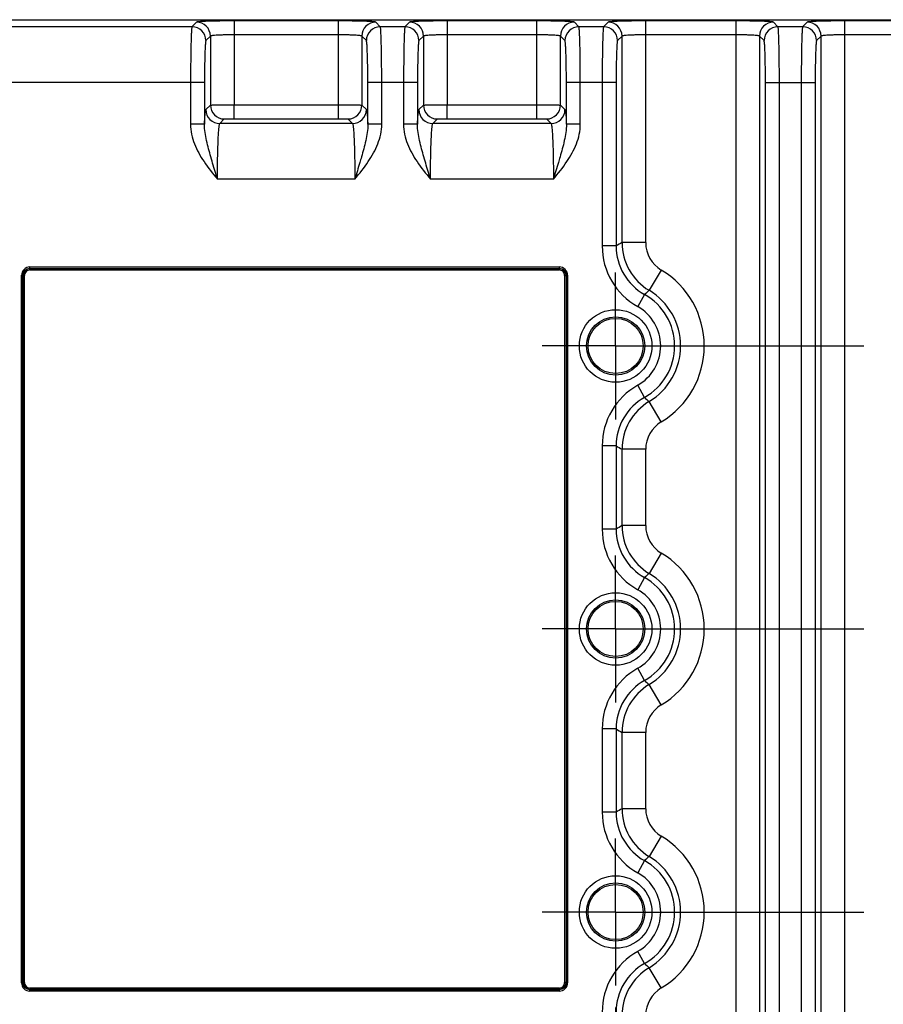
# Model space of a CAD drawing. Header units: inches. Extents: x 0 to 34, y 0 to 22.
# Tile 60 of 106: x 13.6 to 16, y 4 to 6.7. Entities that reach past the tile are written whole.
import ezdxf

# ---------------------------------------------------------------- set-up
doc = ezdxf.new("R2010")
doc.units = ezdxf.units.IN
doc.header["$LTSCALE"] = 1.87
doc.header["$MEASUREMENT"] = 0
doc.linetypes.add('CENTER', pattern=[0.6, 0.375, -0.075, 0.075, -0.075])
doc.layers.get('0').update_dxf_attribs({"linetype": 'CONTINUOUS'})
doc.layers.add('DIMENSIONS', color=7, linetype='CONTINUOUS')
doc.layers.add('THREAD', color=7, linetype='CONTINUOUS')
doc.styles.get("Standard").update_dxf_attribs({"font": 'txt', "width": 0.8})
doc.dimstyles.new('DIMSTYLE_1', dxfattribs={"dimtxt": 0.125, "dimasz": 0.18, "dimexe": 0.125, "dimexo": 0.0625, "dimgap": 0.0625, "dimtad": 0, "dimtih": 1, "dimtoh": 1, "dimzin": 4, "dimdsep": 46, "dimtxsty": 'STANDARD', "dimblk": '_FILLED', "dimblk1": '_FILLED', "dimblk2": '_FILLED', "dimcen": 0.09, "dimadec": 0, "dimazin": 0, "dimtp": 0.01, "dimtm": 0.01, "dimtfac": 1, "dimtofl": 0, "dimtmove": 0, "dimatfit": 3, "dimldrblk": '_FILLED', "dimfxl": 1, "dimtolj": 1, "dimtzin": 4, "dimarcsym": 0})

# ---------------------------------------------------------------- blocks, each defined once
blk = doc.blocks.new('_FILLED')
at = {"color": 0, "linetype": 'BYBLOCK'}
blk.add_solid([(0, 0), (-1, 0.174), (-1, -0.174)], dxfattribs=at)
blk = doc.blocks.new('*D14')
at = {"layer": 'DIMENSIONS', "color": 2, "linetype": 'CONTINUOUS'}
for p, q in [((15.2659, 3.9419), (15.2659, 2.4024)), ((12.4166, 3.4045), (12.4166, 2.4024)), ((12.4166, 2.5274), (13.2162, 2.5274)), ((15.2659, 2.5274), (14.4662, 2.5274))]:
    blk.add_line(p, q, dxfattribs=at)
at = {"layer": 'DIMENSIONS', "color": 2, "linetype": 'CONTINUOUS', "xscale": 0.18, "yscale": 0.18, "zscale": 0.18, "rotation": 180}
blk.add_blockref('_FILLED', (12.4166, 2.5274), dxfattribs=at)
at = {"layer": 'DIMENSIONS', "color": 2, "linetype": 'CONTINUOUS', "xscale": 0.18, "yscale": 0.18, "zscale": 0.18}
blk.add_blockref('_FILLED', (15.2659, 2.5274), dxfattribs=at)
at = {"layer": 'DIMENSIONS', "color": 2, "linetype": 'CONTINUOUS', "insert": (13.8412, 2.5899), "char_height": 0.125, "width": 1.125, "attachment_point": 2, "line_spacing_factor": 0.9}
blk.add_mtext('2.85{\\Ftxt.shx;\\W1.000000;\\H0.125000; }[72.4]', dxfattribs=at)
blk = doc.blocks.new('*D15')
at = {"layer": 'DIMENSIONS', "color": 2, "linetype": 'CONTINUOUS'}
for p, q in [((15.2659, 3.9419), (15.2659, 2.4024)), ((19.8539, 3.9419), (19.8539, 2.4024)), ((15.2659, 2.5274), (16.8849, 2.5274)), ((19.8539, 2.5274), (18.2349, 2.5274))]:
    blk.add_line(p, q, dxfattribs=at)
at = {"layer": 'DIMENSIONS', "color": 2, "linetype": 'CONTINUOUS', "xscale": 0.18, "yscale": 0.18, "zscale": 0.18, "rotation": 180}
blk.add_blockref('_FILLED', (15.2659, 2.5274), dxfattribs=at)
at = {"layer": 'DIMENSIONS', "color": 2, "linetype": 'CONTINUOUS', "xscale": 0.18, "yscale": 0.18, "zscale": 0.18}
blk.add_blockref('_FILLED', (19.8539, 2.5274), dxfattribs=at)
at = {"layer": 'DIMENSIONS', "color": 2, "linetype": 'CONTINUOUS', "insert": (17.5599, 2.5899), "char_height": 0.125, "width": 1.225, "attachment_point": 2, "line_spacing_factor": 0.9}
blk.add_mtext('4.59{\\Ftxt.shx;\\W1.000000;\\H0.125000; }[116.5]', dxfattribs=at)
blk = doc.blocks.new('*D17')
at = {"layer": 'DIMENSIONS', "color": 2, "linetype": 'CONTINUOUS'}
for p, q in [((12.3546, 4.7884), (12.3546, 0.9024)), ((20.9956, 3.3148), (20.9956, 0.9024)), ((12.3546, 1.0274), (16.0001, 1.0274)), ((20.9956, 1.0274), (17.3501, 1.0274))]:
    blk.add_line(p, q, dxfattribs=at)
at = {"layer": 'DIMENSIONS', "color": 2, "linetype": 'CONTINUOUS', "xscale": 0.18, "yscale": 0.18, "zscale": 0.18, "rotation": 180}
blk.add_blockref('_FILLED', (12.3546, 1.0274), dxfattribs=at)
at = {"layer": 'DIMENSIONS', "color": 2, "linetype": 'CONTINUOUS', "xscale": 0.18, "yscale": 0.18, "zscale": 0.18}
blk.add_blockref('_FILLED', (20.9956, 1.0274), dxfattribs=at)
at = {"layer": 'DIMENSIONS', "color": 2, "linetype": 'CONTINUOUS', "insert": (16.6751, 1.0899), "char_height": 0.125, "width": 1.225, "attachment_point": 2, "line_spacing_factor": 0.9}
blk.add_mtext('8.64{\\Ftxt.shx;\\W1.000000;\\H0.125000; }[219.5]', dxfattribs=at)

msp = doc.modelspace()

# ---------------------------------------------------------------- linework, layer by layer
at = {"color": 7, "linetype": 'CONTINUOUS'}
for p, q in [((13.5125, 6.734), (20.8855, 6.734)), ((14.069, 6.7141), (13.5125, 6.7141)), ((14.0817, 6.7269), (14.069, 6.7141)), ((14.188, 6.7305), (14.1879, 6.4935)), ((14.4821, 6.7305), (14.188, 6.7305)), ((14.4821, 6.7305), (14.4821, 6.4542)), ((14.6011, 6.7141), (14.5883, 6.7269)), ((14.6708, 6.7141), (14.6011, 6.7141)), ((14.6835, 6.7269), (14.6708, 6.7141)), ((14.7898, 6.7305), (14.7898, 6.4935)), ((15.0431, 6.7305), (14.7898, 6.7305)), ((15.0431, 6.6911), (15.0431, 6.7305)), ((15.1621, 6.7141), (15.1494, 6.7269)), ((15.2318, 6.7141), (15.1621, 6.7141)), ((15.2446, 6.7269), (15.2318, 6.7141)), ((15.3508, 6.104), (15.3508, 6.7305)), ((15.6055, 6.7305), (15.3508, 6.7305)), ((15.6055, 6.7305), (15.6055, 3.2932)), ((15.7245, 6.7141), (15.7118, 6.7269)), ((15.7942, 6.7141), (15.7245, 6.7141)), ((15.807, 6.7269), (15.7942, 6.7141)), ((15.9132, 3.2932), (15.9132, 6.7305)), ((16.6292, 6.7305), (15.9132, 6.7305)), ((14.1211, 6.6875), (14.1083, 6.6748)), ((14.1211, 6.6875), (14.1211, 6.4926)), ((14.4821, 6.6911), (14.188, 6.6911)), ((14.549, 6.6875), (14.549, 6.4926)), ((14.5617, 6.6748), (14.549, 6.6875)), ((14.7229, 6.6875), (14.7101, 6.6748)), ((14.7229, 6.6875), (14.7229, 6.4926)), ((15.0431, 6.6911), (14.7898, 6.6911)), ((15.0431, 6.4935), (15.0431, 6.6911)), ((15.11, 6.4926), (15.11, 6.6875)), ((15.1228, 6.6748), (15.11, 6.6875)), ((15.2839, 6.6875), (15.2712, 6.6748)), ((15.2839, 6.104), (15.2839, 6.6875)), ((15.6055, 6.6911), (15.3508, 6.6911)), ((15.6724, 6.6875), (15.6724, 3.3362)), ((15.6852, 6.6748), (15.6724, 6.6875)), ((15.8463, 6.6875), (15.8336, 6.6748)), ((15.8463, 3.3362), (15.8463, 6.6875)), ((16.6292, 6.6911), (15.9132, 6.6911)), ((14.1043, 6.5568), (13.5125, 6.5568)), ((14.065, 6.5568), (14.065, 6.4385)), ((14.1043, 6.5568), (14.1043, 6.4385)), ((14.5657, 6.4385), (14.5657, 6.5568)), ((14.7062, 6.5568), (14.5657, 6.5568)), ((14.6051, 6.4385), (14.6051, 6.5568)), ((14.6668, 6.5568), (14.6668, 6.4385)), ((14.7062, 6.5568), (14.7062, 6.4385)), ((15.1267, 6.4385), (15.1267, 6.5568)), ((15.2672, 6.5568), (15.1267, 6.5568)), ((15.1661, 6.4385), (15.1661, 6.5568)), ((15.2278, 6.5568), (15.2278, 6.0944)), ((15.2672, 6.5568), (15.2672, 6.0944)), ((15.6891, 3.467), (15.6891, 6.5568)), ((15.6891, 6.5568), (15.8296, 6.5568)), ((15.7285, 3.467), (15.7285, 6.5568)), ((15.7903, 6.5568), (15.7903, 3.467)), ((15.8296, 6.5568), (15.8296, 3.467)), ((14.1083, 6.4799), (14.1211, 6.4926)), ((14.1879, 6.4935), (14.4821, 6.4935)), ((14.188, 6.4542), (14.188, 6.4935)), ((14.549, 6.4926), (14.5617, 6.4799)), ((14.7101, 6.4799), (14.7229, 6.4926)), ((14.7898, 6.4542), (14.7898, 6.4935)), ((14.7898, 6.4935), (15.0431, 6.4935)), ((15.0431, 6.4542), (15.0431, 6.4935)), ((15.11, 6.4926), (15.1228, 6.4799)), ((14.1043, 6.4385), (14.065, 6.4385)), ((14.1477, 6.4405), (14.1604, 6.4533)), ((14.5224, 6.4405), (14.1477, 6.4405)), ((14.188, 6.4542), (14.4821, 6.4542)), ((14.5096, 6.4533), (14.5224, 6.4405)), ((14.6051, 6.4385), (14.5657, 6.4385)), ((14.7062, 6.4385), (14.6668, 6.4385)), ((14.7495, 6.4405), (14.7622, 6.4533)), ((15.0834, 6.4405), (14.7495, 6.4405)), ((14.7898, 6.4542), (15.0431, 6.4542)), ((15.0707, 6.4533), (15.0834, 6.4405)), ((15.1661, 6.4385), (15.1267, 6.4385)), ((14.529, 6.2831), (14.1411, 6.2831)), ((15.09, 6.2831), (14.7429, 6.2831)), ((15.2672, 6.0944), (15.2278, 6.0944)), ((15.3508, 6.104), (15.2839, 6.104)), ((13.5876, 4.0121), (13.5876, 6.0116)), ((13.5876, 6.0116), (13.5915, 6.0116)), ((13.5915, 4.0121), (13.5915, 6.0116)), ((13.5915, 6.0116), (13.5921, 6.011)), ((13.5921, 4.0127), (13.5921, 6.011)), ((13.5921, 6.011), (13.596, 6.011)), ((13.596, 4.0127), (13.596, 6.011)), ((13.6111, 6.0312), (13.6111, 6.0351)), ((13.6111, 6.0351), (15.1067, 6.0351)), ((13.6111, 6.0312), (13.6117, 6.0306)), ((13.6111, 6.0312), (15.1067, 6.0312)), ((13.6117, 6.0267), (13.6117, 6.0306)), ((13.6117, 6.0306), (15.1061, 6.0306)), ((13.6117, 6.0267), (15.1061, 6.0267)), ((15.1067, 6.0312), (15.1061, 6.0306)), ((15.1061, 6.0306), (15.1061, 6.0267)), ((15.1067, 6.0351), (15.1067, 6.0312)), ((15.1218, 6.011), (15.1218, 4.0127)), ((15.1218, 6.011), (15.1258, 6.011)), ((15.1263, 6.0116), (15.1258, 6.011)), ((15.1258, 6.011), (15.1258, 4.0127)), ((15.1263, 6.0116), (15.1263, 4.0121)), ((15.1263, 6.0116), (15.1303, 6.0116)), ((15.1303, 6.0116), (15.1303, 4.0121)), ((15.3947, 6.0264), (15.3603, 5.9691)), ((15.3475, 5.9572), (15.3282, 5.9229)), ((15.3475, 5.6665), (15.3282, 5.7008)), ((15.3947, 5.5973), (15.3603, 5.6546)), ((15.2278, 5.5293), (15.2278, 5.2944)), ((15.2672, 5.5293), (15.2278, 5.5293)), ((15.2672, 5.5293), (15.2672, 5.2944)), ((15.2839, 5.304), (15.2839, 5.5197)), ((15.3508, 5.5197), (15.2839, 5.5197)), ((15.3508, 5.304), (15.3508, 5.5197)), ((15.2672, 5.2944), (15.2278, 5.2944)), ((15.3508, 5.304), (15.2839, 5.304)), ((15.3947, 5.2264), (15.3603, 5.1691)), ((15.3475, 5.1572), (15.3282, 5.1229)), ((15.3475, 4.8665), (15.3282, 4.9008)), ((15.3947, 4.7973), (15.3603, 4.8546)), ((15.2278, 4.7293), (15.2278, 4.4944)), ((15.2672, 4.7293), (15.2278, 4.7293)), ((15.2672, 4.7293), (15.2672, 4.4944)), ((15.2839, 4.504), (15.2839, 4.7197)), ((15.3508, 4.7197), (15.2839, 4.7197)), ((15.3508, 4.504), (15.3508, 4.7197)), ((15.2672, 4.4944), (15.2278, 4.4944)), ((15.3508, 4.504), (15.2839, 4.504)), ((15.3947, 4.4264), (15.3603, 4.3691)), ((15.3475, 4.3572), (15.3282, 4.3229)), ((15.3475, 4.0665), (15.3282, 4.1008)), ((15.3947, 3.9973), (15.3603, 4.0546)), ((13.5915, 4.0121), (13.5876, 4.0121)), ((13.5915, 4.0121), (13.5921, 4.0127)), ((13.596, 4.0127), (13.5921, 4.0127)), ((15.1258, 4.0127), (15.1218, 4.0127)), ((15.1263, 4.0121), (15.1258, 4.0127)), ((15.1303, 4.0121), (15.1263, 4.0121)), ((13.6111, 3.9925), (13.6117, 3.9931)), ((13.6111, 3.9886), (13.6111, 3.9925)), ((15.1067, 3.9925), (13.6111, 3.9925)), ((15.1067, 3.9886), (13.6111, 3.9886)), ((13.6117, 3.9931), (13.6117, 3.997)), ((15.1061, 3.997), (13.6117, 3.997)), ((15.1061, 3.9931), (13.6117, 3.9931)), ((15.1061, 3.997), (15.1061, 3.9931)), ((15.1067, 3.9925), (15.1061, 3.9931)), ((15.1067, 3.9925), (15.1067, 3.9886))]:
    msp.add_line(p, q, dxfattribs=at)
for centre, radius in [((15.2659, 5.8119), 0.1025), ((15.2659, 5.8119), 0.0824), ((15.2659, 5.8119), 0.0779), ((15.2659, 5.0119), 0.1025), ((15.2659, 5.0119), 0.0824), ((15.2659, 5.0119), 0.0779), ((15.2659, 4.2119), 0.1025), ((15.2659, 4.2119), 0.0824), ((15.2659, 4.2119), 0.0779)]:
    msp.add_circle(centre, radius, dxfattribs=at)
for centre, radius, start, end in [((14.0689, 6.6747), 0.0394, 0.0842, 89.9158), ((14.0817, 6.6875), 0.0394, 0.0842, 89.9158), ((14.5884, 6.6875), 0.0394, 90.0842, 179.9158), ((14.6011, 6.6747), 0.0394, 90.0842, 179.9158), ((14.6707, 6.6747), 0.0394, 0.0842, 89.9158), ((14.6835, 6.6875), 0.0394, 0.0842, 89.9158), ((15.1494, 6.6875), 0.0394, 90.0842, 179.9158), ((15.1622, 6.6747), 0.0394, 90.0842, 179.9158), ((15.2318, 6.6747), 0.0394, 0.0842, 89.9158), ((15.2445, 6.6875), 0.0394, 0.0842, 89.9158), ((15.7118, 6.6875), 0.0394, 90.0842, 179.9158), ((15.7246, 6.6747), 0.0394, 90.0842, 179.9158), ((15.7942, 6.6747), 0.0394, 0.0842, 89.9158), ((15.8069, 6.6875), 0.0394, 0.0842, 89.9158), ((14.1605, 6.4927), 0.0394, 180.0842, 269.9158), ((14.5096, 6.4927), 0.0394, 270.0842, 359.9158), ((14.7623, 6.4927), 0.0394, 180.0842, 269.9158), ((15.0706, 6.4927), 0.0394, 270.0842, 359.9158), ((14.1477, 6.4799), 0.0394, 180.0842, 269.9158), ((14.5223, 6.4799), 0.0394, 270.0842, 359.9158), ((14.7495, 6.4799), 0.0394, 180.0842, 269.9158), ((15.0834, 6.4799), 0.0394, 270.0842, 359.9158), ((15.4246, 6.0944), 0.1967, 179.9997, 240.6762), ((15.9402, 4.9442), 1.3326, 119.5031, 120.3327), ((15.4245, 6.0944), 0.1573, 179.9871, 240.6921), ((15.4414, 6.1041), 0.1575, 180.0183, 238.9983), ((15.4413, 6.104), 0.0905, 180, 239.0165), ((13.6117, 6.011), 0.0196, 90.0329, 179.9671), ((15.1061, 6.011), 0.0196, 0.0329, 89.9671), ((15.2659, 5.8119), 0.2503, 300.9834, 59.0166), ((15.7237, 5.5668), 0.5421, 132.0884, 133.9348), ((15.2659, 5.8119), 0.1667, 299.3272, 60.6726), ((15.2659, 5.8119), 0.1834, 300.9834, 59.0166), ((15.2659, 5.8119), 0.1273, 299.3242, 60.6758), ((15.4246, 5.5293), 0.1967, 119.3238, 180.0003), ((15.4245, 5.5293), 0.1573, 119.3081, 180.0129), ((15.4414, 5.5196), 0.1575, 121.0017, 179.9817), ((15.7236, 6.057), 0.5421, 226.067, 227.9135), ((15.4413, 5.5197), 0.0905, 120.9835, 180), ((15.9402, 6.6795), 1.3326, 239.6673, 240.4969), ((15.4246, 5.2944), 0.1967, 179.9997, 240.6762), ((15.9402, 4.1442), 1.3326, 119.5031, 120.3327), ((15.4245, 5.2944), 0.1573, 179.9871, 240.6921), ((15.4414, 5.3041), 0.1575, 180.0183, 238.9983), ((15.4413, 5.304), 0.0905, 180, 239.0165), ((15.2659, 5.0119), 0.2503, 300.9834, 59.0166), ((15.7237, 4.7668), 0.5421, 132.0883, 133.9347), ((15.2659, 5.0119), 0.1667, 299.3272, 60.6726), ((15.2659, 5.0119), 0.1834, 300.9834, 59.0166), ((15.2659, 5.0119), 0.1273, 299.3242, 60.6758), ((15.4246, 4.7293), 0.1967, 119.3238, 180.0003), ((15.4245, 4.7293), 0.1573, 119.3081, 180.0129), ((15.4414, 4.7196), 0.1575, 121.0017, 179.9817), ((15.7236, 5.257), 0.5421, 226.0669, 227.9133), ((15.4413, 4.7197), 0.0905, 120.9835, 180), ((15.9402, 5.8795), 1.3326, 239.6673, 240.4969), ((15.4246, 4.4944), 0.1967, 179.9997, 240.6762), ((15.9402, 3.3442), 1.3326, 119.5031, 120.3327), ((15.4245, 4.4944), 0.1573, 179.9871, 240.6921), ((15.4414, 4.5041), 0.1575, 180.0183, 238.9983), ((15.4413, 4.504), 0.0905, 180, 239.0165), ((15.2659, 4.2119), 0.2503, 300.9834, 59.0166), ((15.7237, 3.9668), 0.5421, 132.0883, 133.9347), ((15.2659, 4.2119), 0.1834, 300.9834, 59.0166), ((15.2659, 4.2119), 0.1667, 299.3272, 60.6726), ((15.2659, 4.2119), 0.1273, 299.3242, 60.6758), ((15.4246, 3.9293), 0.1967, 119.3238, 180.0003), ((15.4245, 3.9293), 0.1573, 119.3081, 180.0129), ((15.7236, 4.457), 0.5421, 226.0669, 227.9133), ((15.4414, 3.9196), 0.1575, 121.0017, 179.9817), ((13.6117, 4.0127), 0.0196, 180.0329, 269.9671), ((15.1061, 4.0127), 0.0196, 270.0329, 359.9671), ((15.4413, 3.9197), 0.0905, 120.9835, 180)]:
    msp.add_arc(centre, radius, start, end, dxfattribs=at)
for points, knots in [([(14.069, 6.7141), (14.0687, 6.7138), (14.0685, 6.7124), (14.0681, 6.7098), (14.0678, 6.7056), (14.0674, 6.7002), (14.0671, 6.6934), (14.0666, 6.6819), (14.0661, 6.6648), (14.0656, 6.6415), (14.0653, 6.615), (14.0651, 6.5864), (14.065, 6.5668), (14.065, 6.5568)], [0, 0, 0, 0, 0.008329, 0.025568, 0.051713, 0.086547, 0.129768, 0.180991, 0.305481, 0.455478, 0.625459, 0.809245, 1, 1, 1, 1]), ([(14.188, 6.7305), (14.1747, 6.7305), (14.1554, 6.7303), (14.1308, 6.7299), (14.115, 6.7295), (14.1019, 6.729), (14.0929, 6.7285), (14.0875, 6.728), (14.0847, 6.7277), (14.0829, 6.7273), (14.0819, 6.7271), (14.0817, 6.7269)], [0, 0, 0, 0, 0.374316, 0.544169, 0.694089, 0.818514, 0.91294, 0.94782, 0.974034, 0.991401, 1, 1, 1, 1]), ([(14.5883, 6.7269), (14.5881, 6.7271), (14.5872, 6.7273), (14.5854, 6.7277), (14.5826, 6.728), (14.5771, 6.7285), (14.5681, 6.729), (14.5551, 6.7295), (14.5393, 6.7299), (14.5147, 6.7303), (14.4954, 6.7305), (14.4821, 6.7305)], [0, 0, 0, 0, 0.0086, 0.025967, 0.05218, 0.08706, 0.181487, 0.305911, 0.455829, 0.625681, 1, 1, 1, 1]), ([(14.6051, 6.5568), (14.6051, 6.5668), (14.605, 6.5864), (14.6048, 6.615), (14.6044, 6.6415), (14.604, 6.6648), (14.6035, 6.6819), (14.603, 6.6934), (14.6027, 6.7002), (14.6023, 6.7056), (14.602, 6.7098), (14.6015, 6.7124), (14.6013, 6.7138), (14.6011, 6.7141)], [0, 0, 0, 0, 0.190755, 0.374541, 0.544522, 0.694519, 0.819009, 0.870232, 0.913453, 0.948287, 0.974432, 0.991671, 1, 1, 1, 1]), ([(14.6708, 6.7141), (14.6705, 6.7138), (14.6703, 6.7124), (14.6699, 6.7098), (14.6696, 6.7056), (14.6692, 6.7002), (14.6689, 6.6934), (14.6684, 6.6819), (14.6679, 6.6648), (14.6674, 6.6415), (14.6671, 6.615), (14.6669, 6.5864), (14.6668, 6.5668), (14.6668, 6.5568)], [0, 0, 0, 0, 0.008329, 0.025568, 0.051713, 0.086547, 0.129768, 0.180991, 0.305481, 0.455478, 0.625459, 0.809245, 1, 1, 1, 1]), ([(14.7898, 6.7305), (14.7765, 6.7305), (14.7572, 6.7303), (14.7326, 6.7299), (14.7168, 6.7295), (14.7038, 6.729), (14.6948, 6.7285), (14.6893, 6.728), (14.6865, 6.7277), (14.6847, 6.7273), (14.6838, 6.7271), (14.6835, 6.7269)], [0, 0, 0, 0, 0.374316, 0.544169, 0.694089, 0.818514, 0.91294, 0.94782, 0.974034, 0.991401, 1, 1, 1, 1]), ([(15.1494, 6.7269), (15.1491, 6.7271), (15.1482, 6.7273), (15.1464, 6.7277), (15.1436, 6.728), (15.1381, 6.7285), (15.1291, 6.729), (15.1161, 6.7295), (15.1003, 6.7299), (15.0757, 6.7303), (15.0564, 6.7305), (15.0431, 6.7305)], [0, 0, 0, 0, 0.008599, 0.025967, 0.05218, 0.08706, 0.181486, 0.305912, 0.455831, 0.625684, 1, 1, 1, 1]), ([(15.1661, 6.5568), (15.1661, 6.5668), (15.166, 6.5864), (15.1658, 6.615), (15.1655, 6.6415), (15.165, 6.6648), (15.1645, 6.6819), (15.164, 6.6934), (15.1637, 6.7002), (15.1633, 6.7056), (15.163, 6.7098), (15.1626, 6.7124), (15.1624, 6.7138), (15.1621, 6.7141)], [0, 0, 0, 0, 0.190755, 0.374541, 0.544522, 0.694519, 0.819009, 0.870232, 0.913453, 0.948287, 0.974432, 0.991671, 1, 1, 1, 1]), ([(15.2318, 6.7141), (15.2316, 6.7138), (15.2314, 6.7124), (15.2309, 6.7098), (15.2306, 6.7056), (15.2302, 6.7002), (15.2299, 6.6934), (15.2294, 6.6819), (15.2289, 6.6648), (15.2285, 6.6415), (15.2281, 6.615), (15.2279, 6.5864), (15.2278, 6.5668), (15.2278, 6.5568)], [0, 0, 0, 0, 0.008329, 0.025568, 0.051713, 0.086547, 0.129768, 0.180991, 0.305481, 0.455478, 0.625459, 0.809245, 1, 1, 1, 1]), ([(15.3508, 6.7305), (15.3375, 6.7305), (15.3182, 6.7303), (15.2936, 6.7299), (15.2778, 6.7295), (15.2648, 6.729), (15.2558, 6.7285), (15.2503, 6.728), (15.2475, 6.7277), (15.2457, 6.7273), (15.2448, 6.7271), (15.2446, 6.7269)], [0, 0, 0, 0, 0.374319, 0.544171, 0.69409, 0.818514, 0.91294, 0.94782, 0.974033, 0.9914, 1, 1, 1, 1]), ([(15.7118, 6.7269), (15.7116, 6.7271), (15.7106, 6.7273), (15.7088, 6.7277), (15.706, 6.728), (15.7006, 6.7285), (15.6916, 6.729), (15.6785, 6.7295), (15.6627, 6.7299), (15.6381, 6.7303), (15.6188, 6.7305), (15.6055, 6.7305)], [0, 0, 0, 0, 0.0086, 0.025967, 0.05218, 0.08706, 0.181487, 0.305911, 0.455829, 0.625681, 1, 1, 1, 1]), ([(15.7285, 6.5568), (15.7285, 6.5668), (15.7284, 6.5864), (15.7282, 6.615), (15.7279, 6.6415), (15.7274, 6.6648), (15.7269, 6.6819), (15.7264, 6.6934), (15.7261, 6.7002), (15.7257, 6.7056), (15.7254, 6.7098), (15.725, 6.7124), (15.7248, 6.7138), (15.7245, 6.7141)], [0, 0, 0, 0, 0.190755, 0.374541, 0.544522, 0.694519, 0.819009, 0.870232, 0.913453, 0.948287, 0.974432, 0.991671, 1, 1, 1, 1]), ([(15.7942, 6.7141), (15.794, 6.7138), (15.7938, 6.7124), (15.7933, 6.7098), (15.793, 6.7056), (15.7927, 6.7002), (15.7923, 6.6934), (15.7918, 6.6819), (15.7913, 6.6648), (15.7909, 6.6415), (15.7905, 6.615), (15.7903, 6.5864), (15.7903, 6.5668), (15.7903, 6.5568)], [0, 0, 0, 0, 0.008329, 0.025568, 0.051713, 0.086547, 0.129768, 0.180991, 0.305481, 0.455478, 0.625459, 0.809245, 1, 1, 1, 1]), ([(15.9132, 6.7305), (15.8999, 6.7305), (15.8806, 6.7303), (15.856, 6.7299), (15.8403, 6.7295), (15.8272, 6.729), (15.8182, 6.7285), (15.8127, 6.728), (15.8099, 6.7277), (15.8082, 6.7273), (15.8072, 6.7271), (15.807, 6.7269)], [0, 0, 0, 0, 0.374319, 0.544171, 0.69409, 0.818514, 0.91294, 0.94782, 0.974033, 0.9914, 1, 1, 1, 1]), ([(14.188, 6.6911), (14.1796, 6.6911), (14.1674, 6.691), (14.1519, 6.6906), (14.142, 6.6901), (14.1338, 6.6896), (14.1274, 6.6891), (14.1237, 6.6884), (14.1214, 6.688), (14.1211, 6.6875)], [0, 0, 0, 0, 0.373637, 0.543175, 0.692829, 0.8171, 0.911539, 0.972949, 1, 1, 1, 1]), ([(14.549, 6.6875), (14.5487, 6.688), (14.5464, 6.6884), (14.5426, 6.6891), (14.5362, 6.6896), (14.5281, 6.6901), (14.5181, 6.6906), (14.5026, 6.691), (14.4905, 6.6911), (14.4821, 6.6911)], [0, 0, 0, 0, 0.027028, 0.088415, 0.182845, 0.307114, 0.456775, 0.626326, 1, 1, 1, 1]), ([(14.7898, 6.6911), (14.7814, 6.6911), (14.7692, 6.691), (14.7538, 6.6906), (14.7438, 6.6901), (14.7356, 6.6896), (14.7293, 6.6891), (14.7255, 6.6884), (14.7232, 6.688), (14.7229, 6.6875)], [0, 0, 0, 0, 0.373637, 0.543175, 0.692829, 0.8171, 0.911539, 0.972949, 1, 1, 1, 1]), ([(15.11, 6.6875), (15.1097, 6.688), (15.1074, 6.6884), (15.1036, 6.6891), (15.0973, 6.6896), (15.0891, 6.6901), (15.0792, 6.6906), (15.0637, 6.691), (15.0515, 6.6911), (15.0431, 6.6911)], [0, 0, 0, 0, 0.027051, 0.088461, 0.1829, 0.307171, 0.456826, 0.626364, 1, 1, 1, 1]), ([(15.3508, 6.6911), (15.3424, 6.6911), (15.3303, 6.691), (15.3148, 6.6906), (15.3048, 6.6901), (15.2967, 6.6896), (15.2903, 6.6891), (15.2865, 6.6884), (15.2842, 6.688), (15.2839, 6.6875)], [0, 0, 0, 0, 0.373675, 0.543226, 0.692887, 0.817155, 0.911585, 0.972972, 1, 1, 1, 1]), ([(15.6724, 6.6875), (15.6721, 6.688), (15.6698, 6.6884), (15.6661, 6.6891), (15.6597, 6.6896), (15.6515, 6.6901), (15.6416, 6.6906), (15.6261, 6.691), (15.6139, 6.6911), (15.6055, 6.6911)], [0, 0, 0, 0, 0.027028, 0.088415, 0.182845, 0.307114, 0.456775, 0.626326, 1, 1, 1, 1]), ([(15.9132, 6.6911), (15.9048, 6.6911), (15.8927, 6.691), (15.8772, 6.6906), (15.8672, 6.6901), (15.8591, 6.6896), (15.8527, 6.6891), (15.8489, 6.6884), (15.8466, 6.688), (15.8463, 6.6875)], [0, 0, 0, 0, 0.373675, 0.543226, 0.692887, 0.817155, 0.911585, 0.972972, 1, 1, 1, 1]), ([(14.1083, 6.6748), (14.1081, 6.6746), (14.1078, 6.6735), (14.1075, 6.6715), (14.1071, 6.6684), (14.1066, 6.6623), (14.106, 6.6523), (14.1054, 6.6378), (14.105, 6.6203), (14.1045, 6.593), (14.1043, 6.5715), (14.1043, 6.5568)], [0, 0, 0, 0, 0.008608, 0.025967, 0.052177, 0.087043, 0.181476, 0.305904, 0.455816, 0.625694, 1, 1, 1, 1]), ([(14.5657, 6.5568), (14.5657, 6.5715), (14.5656, 6.593), (14.5651, 6.6203), (14.5646, 6.6378), (14.564, 6.6523), (14.5635, 6.6623), (14.5629, 6.6684), (14.5626, 6.6715), (14.5622, 6.6735), (14.562, 6.6746), (14.5617, 6.6748)], [0, 0, 0, 0, 0.374306, 0.544184, 0.694096, 0.818524, 0.912957, 0.947823, 0.974033, 0.991392, 1, 1, 1, 1]), ([(14.7101, 6.6748), (14.7099, 6.6746), (14.7097, 6.6735), (14.7093, 6.6715), (14.7089, 6.6684), (14.7084, 6.6623), (14.7078, 6.6523), (14.7073, 6.6378), (14.7068, 6.6203), (14.7063, 6.593), (14.7062, 6.5715), (14.7062, 6.5568)], [0, 0, 0, 0, 0.008608, 0.025967, 0.052177, 0.087043, 0.181476, 0.305904, 0.455816, 0.625694, 1, 1, 1, 1]), ([(15.1267, 6.5568), (15.1267, 6.5715), (15.1266, 6.593), (15.1261, 6.6203), (15.1256, 6.6378), (15.1251, 6.6523), (15.1245, 6.6623), (15.124, 6.6684), (15.1236, 6.6715), (15.1232, 6.6735), (15.123, 6.6746), (15.1228, 6.6748)], [0, 0, 0, 0, 0.374306, 0.544184, 0.694096, 0.818524, 0.912957, 0.947823, 0.974033, 0.991392, 1, 1, 1, 1]), ([(15.2712, 6.6748), (15.2709, 6.6746), (15.2707, 6.6735), (15.2703, 6.6715), (15.27, 6.6684), (15.2694, 6.6623), (15.2689, 6.6523), (15.2683, 6.6378), (15.2678, 6.6203), (15.2673, 6.593), (15.2672, 6.5715), (15.2672, 6.5568)], [0, 0, 0, 0, 0.008608, 0.025967, 0.052177, 0.087043, 0.181476, 0.305904, 0.455816, 0.625694, 1, 1, 1, 1]), ([(15.6891, 6.5568), (15.6891, 6.5715), (15.689, 6.593), (15.6885, 6.6203), (15.6881, 6.6378), (15.6875, 6.6523), (15.6869, 6.6623), (15.6864, 6.6684), (15.686, 6.6715), (15.6856, 6.6735), (15.6854, 6.6746), (15.6852, 6.6748)], [0, 0, 0, 0, 0.374306, 0.544184, 0.694096, 0.818524, 0.912957, 0.947823, 0.974033, 0.991392, 1, 1, 1, 1]), ([(15.8336, 6.6748), (15.8333, 6.6746), (15.8331, 6.6735), (15.8327, 6.6715), (15.8324, 6.6684), (15.8318, 6.6623), (15.8313, 6.6523), (15.8307, 6.6378), (15.8302, 6.6203), (15.8297, 6.593), (15.8296, 6.5715), (15.8296, 6.5568)], [0, 0, 0, 0, 0.008608, 0.025967, 0.052177, 0.087043, 0.181476, 0.305904, 0.455816, 0.625694, 1, 1, 1, 1]), ([(14.1211, 6.4926), (14.1216, 6.4928), (14.1236, 6.4927), (14.1275, 6.4931), (14.1338, 6.4931), (14.142, 6.4933), (14.1519, 6.4934), (14.1674, 6.4935), (14.1796, 6.4935), (14.1879, 6.4935)], [0, 0, 0, 0, 0.025187, 0.08608, 0.180515, 0.305085, 0.455119, 0.625187, 1, 1, 1, 1]), ([(14.4821, 6.4935), (14.4905, 6.4935), (14.5026, 6.4935), (14.5181, 6.4934), (14.528, 6.4933), (14.5362, 6.4931), (14.5425, 6.4931), (14.5465, 6.4927), (14.5485, 6.4928), (14.549, 6.4926)], [0, 0, 0, 0, 0.374728, 0.544773, 0.694801, 0.819375, 0.91383, 0.974777, 1, 1, 1, 1]), ([(14.7229, 6.4926), (14.7234, 6.4928), (14.7254, 6.4927), (14.7294, 6.4931), (14.7356, 6.4931), (14.7438, 6.4933), (14.7538, 6.4934), (14.7693, 6.4935), (14.7814, 6.4935), (14.7898, 6.4935)], [0, 0, 0, 0, 0.025187, 0.08608, 0.180515, 0.305085, 0.455119, 0.625187, 1, 1, 1, 1]), ([(15.0431, 6.4935), (15.0515, 6.4935), (15.0637, 6.4935), (15.0791, 6.4934), (15.0891, 6.4933), (15.0973, 6.4931), (15.1035, 6.4931), (15.1075, 6.4927), (15.1095, 6.4928), (15.11, 6.4926)], [0, 0, 0, 0, 0.374813, 0.544881, 0.694915, 0.819485, 0.91392, 0.974813, 1, 1, 1, 1]), ([(14.1043, 6.4385), (14.1046, 6.4442), (14.1051, 6.4541), (14.1059, 6.4655), (14.1067, 6.4725), (14.1072, 6.476), (14.1077, 6.4783), (14.108, 6.4796), (14.1083, 6.4799)], [0, 0, 0, 0, 0.40714, 0.713657, 0.826756, 0.912173, 0.969716, 1, 1, 1, 1]), ([(14.5617, 6.4799), (14.562, 6.4796), (14.5624, 6.4783), (14.5629, 6.476), (14.5634, 6.4725), (14.5641, 6.4655), (14.565, 6.4541), (14.5655, 6.4442), (14.5657, 6.4385)], [0, 0, 0, 0, 0.030269, 0.087813, 0.173263, 0.286401, 0.592933, 1, 1, 1, 1]), ([(14.7062, 6.4385), (14.7064, 6.4442), (14.7069, 6.4541), (14.7077, 6.4655), (14.7085, 6.4725), (14.709, 6.476), (14.7095, 6.4783), (14.7098, 6.4796), (14.7101, 6.4799)], [0, 0, 0, 0, 0.40714, 0.713657, 0.826756, 0.912173, 0.969716, 1, 1, 1, 1]), ([(15.1228, 6.4799), (15.1231, 6.4796), (15.1234, 6.4783), (15.1239, 6.476), (15.1244, 6.4725), (15.1252, 6.4655), (15.126, 6.4541), (15.1265, 6.4442), (15.1267, 6.4385)], [0, 0, 0, 0, 0.030269, 0.087813, 0.173264, 0.286401, 0.592934, 1, 1, 1, 1]), ([(14.065, 6.4385), (14.065, 6.4196), (14.0736, 6.3817), (14.0924, 6.3487), (14.103, 6.333)], [0, 0, 0, 0, 0.499385, 1, 1, 1, 1]), ([(14.1223, 6.3459), (14.1179, 6.3612), (14.1095, 6.3915), (14.1042, 6.4229), (14.1043, 6.4385)], [0, 0, 0, 0, 0.505224, 1, 1, 1, 1]), ([(14.141, 6.2831), (14.141, 6.2931), (14.1411, 6.3128), (14.1415, 6.3414), (14.1421, 6.3679), (14.1429, 6.3912), (14.1438, 6.4106), (14.1448, 6.4239), (14.1457, 6.432), (14.1462, 6.4362), (14.1469, 6.4388), (14.1473, 6.4402), (14.1477, 6.4405)], [0, 0, 0, 0, 0.190565, 0.374167, 0.54388, 0.693638, 0.817961, 0.912364, 0.94726, 0.973537, 0.991045, 1, 1, 1, 1]), ([(14.1604, 6.4533), (14.1606, 6.4534), (14.1615, 6.4534), (14.1631, 6.4537), (14.1657, 6.4538), (14.1706, 6.454), (14.1781, 6.4541), (14.1845, 6.4542), (14.188, 6.4542)], [0, 0, 0, 0, 0.02585, 0.086937, 0.181388, 0.305864, 0.625611, 1, 1, 1, 1]), ([(14.4821, 6.4542), (14.4855, 6.4542), (14.4919, 6.4541), (14.4995, 6.454), (14.5044, 6.4538), (14.507, 6.4537), (14.5086, 6.4534), (14.5095, 6.4534), (14.5096, 6.4533)], [0, 0, 0, 0, 0.374372, 0.69413, 0.818612, 0.91306, 0.974164, 1, 1, 1, 1]), ([(14.5224, 6.4405), (14.5228, 6.4402), (14.5232, 6.4388), (14.5238, 6.4362), (14.5244, 6.432), (14.5253, 6.4239), (14.5262, 6.4106), (14.5272, 6.3912), (14.528, 6.3679), (14.5286, 6.3414), (14.5289, 6.3128), (14.529, 6.2931), (14.529, 6.2831)], [0, 0, 0, 0, 0.008949, 0.02645, 0.052719, 0.087598, 0.181978, 0.306279, 0.456041, 0.625793, 0.809438, 1, 1, 1, 1]), ([(14.5657, 6.4385), (14.5659, 6.4229), (14.5605, 6.3915), (14.5522, 6.3612), (14.5478, 6.3459)], [0, 0, 0, 0, 0.494729, 1, 1, 1, 1]), ([(14.567, 6.333), (14.5776, 6.3487), (14.5964, 6.3817), (14.6051, 6.4196), (14.6051, 6.4385)], [0, 0, 0, 0, 0.500826, 1, 1, 1, 1]), ([(14.6668, 6.4385), (14.6668, 6.4196), (14.6754, 6.3817), (14.6943, 6.3487), (14.7048, 6.333)], [0, 0, 0, 0, 0.499385, 1, 1, 1, 1]), ([(14.7241, 6.3459), (14.7197, 6.3612), (14.7113, 6.3915), (14.706, 6.4229), (14.7062, 6.4385)], [0, 0, 0, 0, 0.505224, 1, 1, 1, 1]), ([(14.7429, 6.2831), (14.7429, 6.2931), (14.7429, 6.3128), (14.7433, 6.3414), (14.7439, 6.3679), (14.7447, 6.3912), (14.7456, 6.4106), (14.7466, 6.4239), (14.7475, 6.432), (14.7481, 6.4362), (14.7487, 6.4388), (14.7491, 6.4402), (14.7495, 6.4405)], [0, 0, 0, 0, 0.190565, 0.374167, 0.54388, 0.693638, 0.817961, 0.912364, 0.94726, 0.973537, 0.991045, 1, 1, 1, 1]), ([(14.7622, 6.4533), (14.7624, 6.4534), (14.7633, 6.4534), (14.7649, 6.4537), (14.7675, 6.4538), (14.7724, 6.454), (14.78, 6.4541), (14.7863, 6.4542), (14.7898, 6.4542)], [0, 0, 0, 0, 0.02585, 0.086937, 0.181388, 0.305864, 0.625611, 1, 1, 1, 1]), ([(15.0431, 6.4542), (15.0466, 6.4542), (15.0529, 6.4541), (15.0605, 6.454), (15.0654, 6.4538), (15.068, 6.4537), (15.0696, 6.4534), (15.0705, 6.4534), (15.0707, 6.4533)], [0, 0, 0, 0, 0.374389, 0.694136, 0.818612, 0.913063, 0.97415, 1, 1, 1, 1]), ([(15.0834, 6.4405), (15.0838, 6.4402), (15.0842, 6.4388), (15.0849, 6.4362), (15.0854, 6.432), (15.0863, 6.4239), (15.0873, 6.4106), (15.0882, 6.3912), (15.089, 6.3679), (15.0896, 6.3414), (15.09, 6.3128), (15.09, 6.2931), (15.09, 6.2831)], [0, 0, 0, 0, 0.008949, 0.02645, 0.052719, 0.087598, 0.181978, 0.306279, 0.456042, 0.625794, 0.809438, 1, 1, 1, 1]), ([(15.1267, 6.4385), (15.1269, 6.4229), (15.1216, 6.3915), (15.1132, 6.3612), (15.1088, 6.3459)], [0, 0, 0, 0, 0.494729, 1, 1, 1, 1]), ([(15.1281, 6.333), (15.1386, 6.3487), (15.1575, 6.3817), (15.1661, 6.4196), (15.1661, 6.4385)], [0, 0, 0, 0, 0.500826, 1, 1, 1, 1]), ([(14.141, 6.2831), (14.1394, 6.2884), (14.1331, 6.3093), (14.1268, 6.3302), (14.1223, 6.3459)], [0, 0, 0, 0, 0.252051, 1, 1, 1, 1]), ([(14.5478, 6.3459), (14.5463, 6.3408), (14.5402, 6.3198), (14.5338, 6.2989), (14.529, 6.2831)], [0, 0, 0, 0, 0.247225, 1, 1, 1, 1]), ([(14.7429, 6.2831), (14.7412, 6.2884), (14.7349, 6.3093), (14.7286, 6.3302), (14.7241, 6.3459)], [0, 0, 0, 0, 0.252051, 1, 1, 1, 1]), ([(15.1088, 6.3459), (15.1073, 6.3408), (15.1012, 6.3198), (15.0948, 6.2989), (15.09, 6.2831)], [0, 0, 0, 0, 0.247225, 1, 1, 1, 1]), ([(13.6111, 6.0351), (13.6051, 6.0351), (13.5926, 6.0301), (13.5876, 6.0176), (13.5876, 6.0116)], [0, 0, 0, 0, 0.49997, 1, 1, 1, 1]), ([(13.5915, 6.0116), (13.5915, 6.0166), (13.5957, 6.0271), (13.6061, 6.0312), (13.6111, 6.0312)], [0, 0, 0, 0, 0.500203, 1, 1, 1, 1]), ([(13.6117, 6.0267), (13.6077, 6.0267), (13.5994, 6.0234), (13.596, 6.015), (13.596, 6.011)], [0, 0, 0, 0, 0.499736, 1, 1, 1, 1]), ([(15.1218, 6.011), (15.1218, 6.015), (15.1185, 6.0234), (15.1101, 6.0267), (15.1061, 6.0267)], [0, 0, 0, 0, 0.499736, 1, 1, 1, 1]), ([(15.1303, 6.0116), (15.1303, 6.0176), (15.1253, 6.0301), (15.1127, 6.0351), (15.1067, 6.0351)], [0, 0, 0, 0, 0.49997, 1, 1, 1, 1]), ([(15.1067, 6.0312), (15.1117, 6.0312), (15.1222, 6.0271), (15.1263, 6.0166), (15.1263, 6.0116)], [0, 0, 0, 0, 0.500203, 1, 1, 1, 1]), ([(13.5876, 4.0121), (13.5876, 4.0061), (13.5926, 3.9936), (13.6051, 3.9886), (13.6111, 3.9886)], [0, 0, 0, 0, 0.49997, 1, 1, 1, 1]), ([(13.6111, 3.9925), (13.6061, 3.9925), (13.5957, 3.9966), (13.5915, 4.0071), (13.5915, 4.0121)], [0, 0, 0, 0, 0.500203, 1, 1, 1, 1]), ([(13.596, 4.0127), (13.596, 4.0087), (13.5994, 4.0003), (13.6077, 3.997), (13.6117, 3.997)], [0, 0, 0, 0, 0.499736, 1, 1, 1, 1]), ([(15.1061, 3.997), (15.1101, 3.997), (15.1185, 4.0003), (15.1218, 4.0087), (15.1218, 4.0127)], [0, 0, 0, 0, 0.499736, 1, 1, 1, 1]), ([(15.1067, 3.9886), (15.1127, 3.9886), (15.1253, 3.9936), (15.1303, 4.0061), (15.1303, 4.0121)], [0, 0, 0, 0, 0.49997, 1, 1, 1, 1]), ([(15.1263, 4.0121), (15.1263, 4.0071), (15.1222, 3.9966), (15.1117, 3.9925), (15.1067, 3.9925)], [0, 0, 0, 0, 0.500203, 1, 1, 1, 1])]:
    msp.add_open_spline(points, degree=3, knots=knots, dxfattribs=at)
for points in [[(14.103, 6.333), (14.1147, 6.3156), (14.1278, 6.2993), (14.1411, 6.2831)], [(14.529, 6.2831), (14.5422, 6.2993), (14.5554, 6.3156), (14.567, 6.333)], [(14.7048, 6.333), (14.7165, 6.3156), (14.7296, 6.2993), (14.7429, 6.2831)], [(15.09, 6.2831), (15.1033, 6.2993), (15.1164, 6.3156), (15.1281, 6.333)]]:
    msp.add_open_spline(points, degree=3, dxfattribs=at)
at = {"layer": 'THREAD', "color": 7, "linetype": 'CENTER'}
for p, q in [((15.2659, 5.8119), (15.2659, 6.0194)), ((15.2659, 5.8119), (15.0584, 5.8119)), ((15.2659, 5.8119), (15.2659, 5.6044)), ((15.2659, 5.8119), (19.6464, 5.8119)), ((15.2659, 5.0119), (15.2659, 5.2194)), ((15.2659, 5.0119), (15.0584, 5.0119)), ((15.2659, 5.0119), (15.2659, 4.8044)), ((15.2659, 5.0119), (19.6464, 5.0119)), ((15.2659, 4.2119), (15.2659, 4.4194)), ((15.2659, 4.2119), (15.0584, 4.2119)), ((15.2659, 4.2119), (15.2659, 4.0044)), ((15.2659, 4.2119), (19.5919, 4.2119))]:
    msp.add_line(p, q, dxfattribs=at)

# ---------------------------------------------------------------- dimensions: what is measured, and where the dimension line sits
at = {"layer": 'DIMENSIONS', "color": 2, "linetype": 'CONTINUOUS'}
for base, p1, p2, picture, middle in [((20.9956, 1.0274), (12.3546, 4.8509), (20.9956, 3.3773), '*D17', (16.6751, 1.0274)), ((15.2659, 2.5274), (12.4166, 3.467), (15.2659, 4.0044), '*D14', (13.8412, 2.5274)), ((19.8539, 2.5274), (15.2659, 4.0044), (19.8539, 4.0044), '*D15', (17.5599, 2.5274))]:
    dim = msp.add_linear_dim(base=base, p1=p1, p2=p2, dimstyle='DIMSTYLE_1', dxfattribs=at)
    dim.commit()
    dim.dimension.update_dxf_attribs({"geometry": picture, "text_midpoint": middle, "dimtype": 160})

doc.saveas('drawing.dxf')
